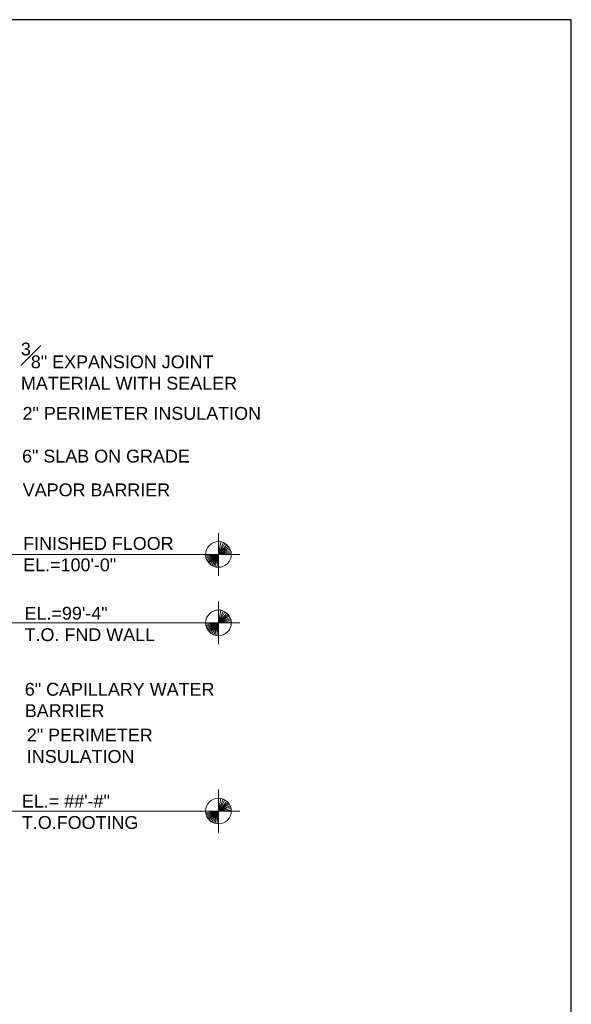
# Model space of a CAD drawing. Extents: x -312 to 328, y -156 to 292.
# Tile 89 of 89: x 264 to 328, y 177 to 292. Entities that reach past the tile are written whole.
import ezdxf

# ---------------------------------------------------------------- set-up
doc = ezdxf.new("R2010")
doc.units = 0
doc.header["$MEASUREMENT"] = 0
for name, color, linetype, lineweight in [('Level 1', 253, 'Continuous', 18), ('S-Anno-Keyn', 133, 'Continuous', 18), ('S-Anno-Text', 53, 'Continuous', 25)]:
    doc.layers.add(name, color=color, linetype=linetype, lineweight=lineweight)
doc.styles.add('NOTES', font='romans.shx')

msp = doc.modelspace()

# ---------------------------------------------------------------- linework, layer by layer
at = {"layer": 'Level 1', "color": 214, "linetype": 'Continuous', "lineweight": 25}
msp.add_3dface([(-311.9741, -156.26001), (328.0259, -156.26001), (328.0259, 291.73999), (-311.9741, 291.73999)], dxfattribs=at)
msp.add_3dface([(-311.9741, -156.26001), (328.0259, -156.26001), (328.0259, 291.73999), (-311.9741, 291.73999)], dxfattribs=at)
msp.add_3dface([(-311.9741, -156.26001), (328.0259, -156.26001), (328.0259, 291.73999), (-311.9741, 291.73999)], dxfattribs=at)
at = {"layer": 'S-Anno-Keyn'}
for p, q in [((286.78981, 231.71607), (286.78981, 230.71557)), ((286.78981, 230.71557), (286.78981, 229.21707)), ((286.78981, 229.21707), (287.06281, 230.69007)), ((286.78981, 229.21707), (287.34181, 230.58657)), ((286.78981, 229.21707), (287.54431, 230.51307)), ((286.78981, 229.21707), (287.75581, 230.36157)), ((258.60752, 229.21707), (284.29081, 229.21707)), ((284.29081, 229.21707), (285.29131, 229.21707)), ((286.78981, 229.21707), (285.29131, 229.21707)), ((286.78981, 229.21707), (285.30031, 229.04907)), ((286.78981, 229.21707), (285.32431, 228.90207)), ((286.78981, 229.21707), (285.35731, 228.77607)), ((286.78981, 229.21707), (285.40831, 228.63507)), ((286.78981, 229.21707), (285.47131, 228.50457)), ((286.78981, 229.21707), (285.56281, 228.35607)), ((286.78981, 229.21707), (285.66781, 228.22257)), ((286.78981, 229.21707), (285.80431, 228.08757)), ((286.78981, 229.21707), (285.99931, 227.94357)), ((286.78981, 229.21707), (286.20331, 227.83707)), ((286.78981, 229.21707), (286.36831, 227.77857)), ((286.78981, 229.21707), (286.59781, 227.73057)), ((286.78981, 229.21707), (287.91331, 230.21007)), ((286.78981, 229.21707), (288.04081, 230.04057)), ((286.78981, 229.21707), (288.14581, 229.85607)), ((286.78981, 229.21707), (288.21181, 229.69407)), ((286.78981, 229.21707), (288.25831, 229.52307)), ((286.78981, 229.21707), (288.28381, 229.33557)), ((288.28981, 229.21707), (286.78981, 229.21707)), ((286.78981, 229.21707), (286.78981, 227.71707)), ((288.28981, 229.21707), (289.28881, 229.21707)), ((286.78981, 227.71707), (286.78981, 226.71807)), ((286.78981, 223.71572), (286.78981, 222.71522)), ((286.78981, 222.71522), (286.78981, 221.21672)), ((286.78981, 221.21672), (287.06281, 222.68972)), ((286.78981, 221.21672), (287.34181, 222.58622)), ((286.78981, 221.21672), (287.54431, 222.51272)), ((286.78981, 221.21672), (287.75581, 222.36122)), ((286.78981, 221.21672), (287.91331, 222.20972)), ((258.60752, 221.21672), (284.29081, 221.21672)), ((284.29081, 221.21672), (285.29131, 221.21672)), ((286.78981, 221.21672), (285.29131, 221.21672)), ((286.78981, 221.21672), (285.30031, 221.04872)), ((286.78981, 221.21672), (285.32431, 220.90172)), ((286.78981, 221.21672), (285.35731, 220.77572)), ((286.78981, 221.21672), (285.40831, 220.63472)), ((286.78981, 221.21672), (285.47131, 220.50422)), ((286.78981, 221.21672), (285.56281, 220.35572)), ((286.78981, 221.21672), (285.66781, 220.22222)), ((286.78981, 221.21672), (285.80431, 220.08722)), ((286.78981, 221.21672), (285.99931, 219.94322)), ((286.78981, 221.21672), (286.20331, 219.83672)), ((286.78981, 221.21672), (286.36831, 219.77822)), ((286.78981, 221.21672), (286.59781, 219.73022)), ((286.78981, 221.21672), (288.04081, 222.04022)), ((286.78981, 221.21672), (288.14581, 221.85572)), ((286.78981, 221.21672), (288.21181, 221.69372)), ((286.78981, 221.21672), (288.25831, 221.52272)), ((286.78981, 221.21672), (288.28381, 221.33522)), ((288.28981, 221.21672), (286.78981, 221.21672)), ((286.78981, 221.21672), (286.78981, 219.71672)), ((288.28981, 221.21672), (289.28881, 221.21672)), ((286.78981, 219.71672), (286.78981, 218.71772)), ((286.78981, 201.71607), (286.78981, 200.71557)), ((286.78981, 200.71557), (286.78981, 199.21707)), ((286.78981, 199.21707), (287.06281, 200.69007)), ((286.78981, 199.21707), (287.34181, 200.58657)), ((286.78981, 199.21707), (287.54431, 200.51307)), ((286.78981, 199.21707), (287.75581, 200.36157)), ((246.64877, 199.21707), (284.29081, 199.21707)), ((284.29081, 199.21707), (285.29131, 199.21707)), ((286.78981, 199.21707), (285.29131, 199.21707)), ((286.78981, 199.21707), (285.30031, 199.04907)), ((286.78981, 199.21707), (285.32431, 198.90207)), ((286.78981, 199.21707), (285.35731, 198.77607)), ((286.78981, 199.21707), (285.40831, 198.63507)), ((286.78981, 199.21707), (285.47131, 198.50457)), ((286.78981, 199.21707), (285.56281, 198.35607)), ((286.78981, 199.21707), (285.66781, 198.22257)), ((286.78981, 199.21707), (285.80431, 198.08757)), ((286.78981, 199.21707), (285.99931, 197.94357)), ((286.78981, 199.21707), (286.20331, 197.83707)), ((286.78981, 199.21707), (286.36831, 197.77857)), ((286.78981, 199.21707), (286.59781, 197.73057)), ((286.78981, 199.21707), (287.91331, 200.21007)), ((286.78981, 199.21707), (288.04081, 200.04057)), ((286.78981, 199.21707), (288.14581, 199.85607)), ((286.78981, 199.21707), (288.21181, 199.69407)), ((286.78981, 199.21707), (288.25831, 199.52307)), ((286.78981, 199.21707), (288.28381, 199.33557)), ((288.28981, 199.21707), (286.78981, 199.21707)), ((286.78981, 199.21707), (286.78981, 197.71707)), ((288.28981, 199.21707), (289.28881, 199.21707)), ((286.78981, 197.71707), (286.78981, 196.71807))]:
    msp.add_line(p, q, dxfattribs=at)
for centre in [(286.79027, 229.21643), (286.79027, 221.21609), (286.79027, 199.21643)]:
    msp.add_circle(centre, 1.5, dxfattribs=at)

# ---------------------------------------------------------------- texts
at = {"layer": 'S-Anno-Text', "char_height": 1.5, "attachment_point": 1, "style": 'NOTES'}
for s, insert in [('\\A0;\\fArial|b0|i0|c0|p39;\\S3#8;" EXPANSION JOINT\\PMATERIAL WITH SEALER', (263.6989, 253.9871)), ('\\fArial|b0|i0|c0|p39;FINISHED FLOOR\\PEL.=100\'-0"', (263.96646, 231.25282)), ('\\fArial|b0|i0|c0|p39;EL.=99\'-4"\\PT.O. FND WALL', (264.13024, 223.09105)), ('\\fArial|b0|i0|c0|p39;6" CAPILLARY WATER\\PBARRIER', (264.15696, 214.20404)), ('\\fArial|b0|i0|c0|p39;2" PERIMETER\\PINSULATION', (264.39424, 208.85279)), ('\\fArial|b0|i0|c0|p39;EL.= ##\'-#"\\PT.O.FOOTING', (263.81327, 201.12735))]:
    msp.add_mtext(s, dxfattribs=dict(at, insert=insert))
at = {"layer": 'S-Anno-Text', "char_height": 1.5, "attachment_point": 1, "line_spacing_factor": 0.740469, "style": 'NOTES'}
for s, insert in [('\\fArial|b0|i0|c0|p39;2" PERIMETER INSULATION', (263.89156, 246.46204)), ('\\fArial|b0|i0|c0|p39;6" SLAB ON GRADE', (263.83662, 241.46598)), ('\\fArial|b0|i0|c0|p39;VAPOR BARRIER', (263.91565, 237.51794))]:
    msp.add_mtext(s, dxfattribs=dict(at, insert=insert))

doc.saveas('drawing.dxf')
